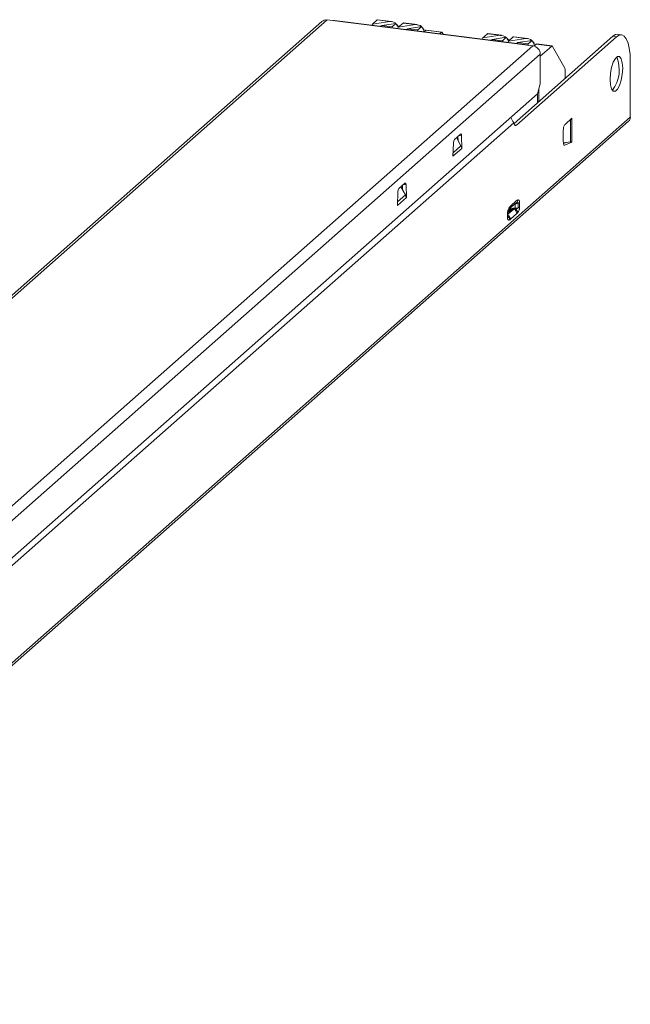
# Model space of a CAD drawing. Header units: millimetres. Extents: x -139 to 16, y 322 to 447.
# Tile 2 of 2: x -62 to 16, y 322 to 447. Entities that reach past the tile are written whole.
import ezdxf

# ---------------------------------------------------------------- set-up
doc = ezdxf.new("R2010")
doc.units = ezdxf.units.MM

msp = doc.modelspace()

# ---------------------------------------------------------------- linework, layer by layer
at = {"color": 7, "linetype": 'Continuous', "lineweight": 15}
for p, q in [((-23.31, 446.93), (-127.82, 354.76)), ((-127.16, 354.96), (-22.65, 447.13)), ((-22.65, 447.13), (3.54, 443.83)), ((2.86, 443.98), (-21.72, 447.07)), ((-16.27, 447.15), (-16.87, 446.62)), ((-14.68, 446.95), (-16.87, 446.62)), ((-14.68, 446.95), (-16.27, 447.15)), ((-14.48, 446.95), (-16.22, 447.17)), ((-16.87, 446.62), (-16.91, 446.47)), ((-15.88, 446.34), (-15.68, 446.43)), ((-13.89, 446.7), (-15.68, 446.43)), ((-14.38, 446.27), (-15.68, 446.43)), ((-14.41, 446.15), (-14.38, 446.27)), ((-14.38, 446.27), (-13.89, 446.7)), ((-13.89, 446.7), (-13.69, 446.31)), ((-13.64, 446.39), (-13.82, 446.6)), ((-13.64, 446.39), (-13.72, 446.38)), ((-13.69, 446.31), (-13.6, 446.39)), ((-13.6, 446.39), (-13.64, 446.39)), ((-13.59, 446.21), (-13.63, 446.06)), ((-13.6, 446.18), (-13.6, 446.39)), ((-12.99, 446.74), (-13.59, 446.21)), ((-11.41, 446.54), (-13.59, 446.21)), ((-11.41, 446.54), (-12.99, 446.74)), ((-11.21, 446.54), (-12.94, 446.76)), ((-12.61, 445.93), (-12.41, 446.02)), ((-10.61, 446.29), (-12.41, 446.02)), ((-11.1, 445.86), (-12.41, 446.02)), ((-11.14, 445.74), (-11.1, 445.86)), ((-11.1, 445.86), (-10.61, 446.29)), ((-10.61, 446.29), (-10.41, 445.9)), ((-10.37, 445.98), (-10.54, 446.19)), ((-10.37, 445.98), (-10.45, 445.97)), ((-10.41, 445.9), (-10.33, 445.98)), ((-10.33, 445.98), (-10.37, 445.98)), ((-10.33, 445.64), (-10.33, 445.98)), ((-10.2, 445.71), (-10.31, 445.64)), ((-10.2, 445.71), (-10.08, 445.82)), ((-10.08, 445.82), (-8.11, 445.57)), ((-8.05, 445.6), (-10.03, 445.85)), ((-8.11, 445.57), (-8.32, 445.39)), ((-7.99, 445.54), (-7.87, 445.33)), ((-2.84, 444.85), (-2.88, 444.7)), ((-2.24, 445.38), (-2.84, 444.85)), ((-0.65, 445.18), (-2.84, 444.85)), ((-0.65, 445.18), (-2.24, 445.38)), ((-0.45, 445.18), (-2.19, 445.4)), ((-1.85, 444.57), (-1.65, 444.66)), ((0.15, 444.93), (-1.65, 444.66)), ((-0.35, 444.5), (-1.65, 444.66)), ((-0.38, 444.39), (-0.35, 444.5)), ((-0.35, 444.5), (0.15, 444.93)), ((0.15, 444.93), (0.35, 444.55)), ((0.39, 444.63), (0.22, 444.84)), ((0.39, 444.63), (0.31, 444.61)), ((0.35, 444.55), (0.43, 444.62)), ((0.43, 444.62), (0.39, 444.63)), ((0.44, 444.44), (0.4, 444.29)), ((0.43, 444.41), (0.43, 444.62)), ((1.04, 444.97), (0.44, 444.44)), ((2.62, 444.77), (0.44, 444.44)), ((2.62, 444.77), (1.04, 444.97)), ((2.83, 444.77), (1.09, 444.99)), ((1.13, 433.98), (13.69, 445.06)), ((1.43, 433.78), (14.16, 445)), ((3.42, 444.52), (1.62, 444.25)), ((2.93, 444.09), (3.42, 444.52)), ((3.42, 444.52), (3.62, 444.13)), ((3.67, 444.21), (3.49, 444.42)), ((14.16, 445), (13.69, 445.06)), ((14.78, 445.25), (14.31, 445.31)), ((-100.97, 351.66), (3.54, 443.83)), ((1.43, 444.16), (1.62, 444.25)), ((2.93, 444.09), (1.62, 444.25)), ((2.89, 443.97), (2.93, 444.09)), ((3.67, 444.21), (3.58, 444.2)), ((3.62, 444.13), (3.7, 444.21)), ((3.7, 444.21), (3.67, 444.21)), ((3.7, 443.79), (3.7, 444.21)), ((3.83, 443.94), (3.7, 443.86)), ((3.83, 443.94), (3.95, 444.05)), ((3.95, 444.05), (5.92, 443.8)), ((5.98, 443.83), (4, 444.08)), ((5.92, 443.8), (4.47, 442.53)), ((6.04, 443.78), (7.6, 441)), ((-100.04, 350.6), (4.47, 442.77)), ((4.47, 442.77), (4.47, 439)), ((15.92, 441.85), (15.92, 434.76)), ((7.65, 439.74), (7.65, 440.71)), ((4.47, 439), (4.12, 437.74)), ((4.28, 436.76), (4.28, 438.3)), ((4.12, 437.74), (-99.68, 346.19)), ((4.1, 436.61), (4.1, 437.72)), ((15.92, 434.76), (-111.36, 322.51)), ((0.71, 434.73), (0.9, 434.38)), ((8.5, 434.63), (7.62, 433.85)), ((8.25, 434.4), (8.32, 434.43)), ((8.32, 431.64), (8.32, 434.43)), ((8.5, 434.53), (8.41, 434.54)), ((8.5, 431.61), (8.5, 434.63)), ((-111.57, 322.01), (15.7, 434.26)), ((1.1, 434.07), (-101.13, 343.92)), ((1.43, 433.78), (1.21, 433.8)), ((7.4, 433.09), (7.4, 431.63)), ((-5.68, 432.62), (-6.44, 431.95)), ((-6.18, 432.18), (-5.62, 431.14)), ((-5.99, 431.81), (-6, 432.33)), ((-5.49, 430.81), (-5.54, 432.4)), ((-6.58, 431.48), (-6.64, 429.8)), ((-6.64, 429.8), (-5.49, 430.81)), ((-5.53, 430.81), (-5.49, 430.81)), ((8.32, 431.64), (7.41, 431.52)), ((7.42, 431.42), (7.81, 431.57)), ((7.58, 431.23), (8.5, 431.61)), ((8.5, 431.61), (8.27, 431.64)), ((-6.63, 429.83), (-6.6, 429.83)), ((-12.75, 426.38), (-13.51, 425.71)), ((-13.25, 425.94), (-12.69, 424.9)), ((-13.06, 425.58), (-13.07, 426.1)), ((-12.56, 424.57), (-12.61, 426.16)), ((-13.65, 425.24), (-13.71, 423.56)), ((-13.71, 423.56), (-12.56, 424.57)), ((-12.6, 424.58), (-12.56, 424.57)), ((-13.71, 423.6), (-13.67, 423.59)), ((0.5, 423.09), (0.77, 423.34)), ((0.76, 423.32), (1.06, 423.59)), ((1.22, 423.97), (0.92, 423.7)), ((1.06, 423.59), (1.22, 423.74)), ((1.27, 423.71), (1.11, 423.64)), ((1.29, 423.77), (1.18, 423.72)), ((1.66, 423.86), (1.27, 423.71)), ((1.27, 423.23), (1.27, 423.71)), ((1.66, 423.25), (1.27, 423.23)), ((1.66, 423.25), (1.66, 423.86)), ((1.84, 423.33), (1.84, 423.94)), ((0.31, 422.59), (0.31, 421.98)), ((0.46, 423.02), (0.34, 422.62)), ((0.35, 422.05), (0.35, 422.66)), ((0.66, 423.03), (0.36, 422.77)), ((0.42, 422.67), (0.72, 422.94)), ((0.67, 421.81), (1.48, 422.52))]:
    msp.add_line(p, q, dxfattribs=at)
at = {"color": 8, "linetype": 'Continuous', "lineweight": 15}
for p, q in [((-5.54, 432.4), (-5.88, 432.44)), ((-6.62, 430.25), (-5.62, 431.14)), ((7.58, 431.23), (7.5, 431.24)), ((-12.61, 426.16), (-12.95, 426.2)), ((-13.69, 424.02), (-12.69, 424.9)), ((0.35, 422.43), (1.11, 423.1)), ((0.66, 423.23), (0.66, 423.03))]:
    msp.add_line(p, q, dxfattribs=at)
at = {"color": 7, "linetype": 'Continuous', "lineweight": 15, "flags": 128}
for points in [[(-16.27, 447.15), (-16.24, 447.16), (-16.22, 447.17)], [(-12.99, 446.74), (-12.97, 446.75), (-12.94, 446.76)], [(-10.03, 445.85), (-10.05, 445.84), (-10.08, 445.82)], [(-7.99, 445.54), (-8, 445.56), (-8.01, 445.58), (-8.03, 445.59), (-8.05, 445.6), (-8.06, 445.6), (-8.08, 445.59), (-8.1, 445.58), (-8.11, 445.57)], [(-2.24, 445.38), (-2.21, 445.4), (-2.19, 445.4)], [(1.04, 444.97), (1.06, 444.98), (1.09, 444.99)], [(13.69, 445.06), (14.03, 445.27), (14.31, 445.31)], [(14.16, 445), (14.5, 445.21), (14.83, 445.24), (15.14, 445.07), (15.41, 444.72), (15.63, 444.2), (15.79, 443.53), (15.89, 442.73), (15.92, 441.85)], [(4, 444.08), (3.98, 444.07), (3.95, 444.05)], [(6.04, 443.78), (6.03, 443.8), (6.02, 443.81), (6, 443.82), (5.99, 443.83), (5.97, 443.83), (5.95, 443.83), (5.94, 443.82), (5.92, 443.8)], [(13.36, 439.58), (13.41, 438.9), (13.55, 438.39), (13.76, 438.1), (14.02, 438.08), (14.29, 438.32), (14.55, 438.8), (14.77, 439.46), (14.9, 440.22), (14.95, 440.99), (14.9, 441.67), (14.77, 442.19), (14.55, 442.47), (14.29, 442.5), (14.02, 442.25), (13.76, 441.77), (13.55, 441.11), (13.41, 440.35), (13.36, 439.58)], [(-5.54, 432.4), (-5.54, 432.46), (-5.55, 432.52), (-5.57, 432.57), (-5.59, 432.6), (-5.61, 432.63), (-5.63, 432.64), (-5.65, 432.63), (-5.68, 432.62)], [(7.4, 431.63), (7.41, 431.54), (7.42, 431.45), (7.43, 431.37), (7.45, 431.31), (7.48, 431.26), (7.51, 431.23), (7.54, 431.22), (7.58, 431.23)], [(-12.61, 426.16), (-12.62, 426.23), (-12.62, 426.28), (-12.64, 426.33), (-12.66, 426.37), (-12.68, 426.39), (-12.7, 426.4), (-12.73, 426.4), (-12.75, 426.38)]]:
    msp.add_lwpolyline(points, dxfattribs=at)
at = {"color": 7, "linetype": 'Continuous', "lineweight": 15}
for centre, radius, start, end in [((-22.77, 446.3), 0.834, 81.8416, 130.6612), ((-21.73, 446.91), 0.16, 86.7544, 136.332), ((-14.59, 445.9), 1.05, 50.1006, 94.8757), ((-11.32, 445.49), 1.05, 50.1006, 94.8757), ((-0.56, 444.13), 1.05, 50.1006, 94.8757), ((2.71, 443.72), 1.05, 50.1006, 94.8757), ((2.84, 443.83), 0.143, 27.3661, 138.2724), ((3.38, 442.75), 1.09, 1.0587, 81.7605), ((10.24, 440.78), 4.28, 322.8912, 22.7473), ((7.02, 440.74), 0.637, 356.9298, 23.4766), ((8.12, 434.99), 0.597, 289.5011, 309.109), ((15.26, 434.75), 0.667, 312.158, 0.9777), ((8.58, 433.17), 1.18, 144.9309, 183.5931), ((-5.82, 431.51), 0.759, 144.4617, 182.0653), ((-12.89, 425.27), 0.759, 144.4617, 182.0653)]:
    msp.add_arc(centre, radius, start, end, dxfattribs=at)
at = {"color": 8, "linetype": 'Continuous', "lineweight": 15}
for centre, radius, start, end in [((0.73, 423.96), 0.497, 312.0058, 1.1299), ((0.25, 422.67), 0.0968, 306.6614, 355.8907), ((0.25, 422.06), 0.0968, 306.6614, 355.8907)]:
    msp.add_arc(centre, radius, start, end, dxfattribs=at)
at = {"color": 7, "linetype": 'Continuous', "lineweight": 15}
for points, knots in [([(0.9, 434.38), (0.93, 434.32), (0.99, 434.21), (1.06, 434.12), (1.1, 434.07), (1.1, 434.07)], [-0.000005, -0.000005, -0.000005, -0.000005, 0.499995, 0.999995, 1, 1, 1, 1]), ([(1.1, 434.07), (1.11, 434), (1.15, 433.87), (1.23, 433.75), (1.32, 433.71), (1.39, 433.74), (1.43, 433.78)], [0, 0, 0, 0, 0.250002, 0.500002, 0.750002, 1.000002, 1.000002, 1.000002, 1.000002]), ([(-6.6, 429.83), (-6.6, 429.89), (-6.6, 429.96), (-6.62, 430.03), (-6.63, 430.04)], [0, 0, 0, 0, 0.874394, 1, 1, 1, 1]), ([(-13.67, 423.59), (-13.67, 423.65), (-13.67, 423.73), (-13.7, 423.8), (-13.7, 423.81)], [0, 0, 0, 0, 0.874394, 1, 1, 1, 1]), ([(0.31, 422.59), (0.31, 422.61), (0.31, 422.65), (0.32, 422.71), (0.33, 422.78), (0.35, 422.87), (0.39, 423), (0.44, 423.13), (0.5, 423.24), (0.53, 423.28), (0.54, 423.3)], [0, 0, 0, 0, 0.064034, 0.134163, 0.209536, 0.310722, 0.445901, 0.706622, 0.889858, 1, 1, 1, 1]), ([(0.35, 422.75), (0.35, 422.76), (0.36, 422.8), (0.38, 422.86), (0.43, 422.97), (0.46, 423.01), (0.48, 423.05)], [0, 0, 0, 0, 0.069786, 0.222317, 0.37733, 1, 1, 1, 1]), ([(0.54, 423.3), (0.55, 423.32), (0.58, 423.36), (0.64, 423.44), (0.72, 423.53), (0.82, 423.61), (0.89, 423.67), (0.92, 423.7)], [0, 0, 0, 0, 0.113987, 0.230694, 0.473068, 0.754628, 1, 1, 1, 1]), ([(0.66, 423.03), (0.68, 423.05), (0.71, 423.07), (0.77, 423.11), (0.83, 423.14), (0.91, 423.16), (0.99, 423.19), (1.07, 423.2), (1.17, 423.22), (1.23, 423.22), (1.27, 423.23)], [0, 0, 0, 0, 0.121851, 0.244484, 0.36796, 0.492337, 0.617673, 0.744026, 0.87145, 1, 1, 1, 1]), ([(1.11, 423.1), (1.08, 423.09), (1.03, 423.08), (0.95, 423.06), (0.89, 423.04), (0.82, 423.01), (0.77, 422.97), (0.74, 422.95), (0.72, 422.94)], [0, 0, 0, 0, 0.16846, 0.33517, 0.500897, 0.666423, 0.832532, 1, 1, 1, 1]), ([(1.29, 423.13), (1.26, 423.12), (1.2, 423.11), (1.14, 423.1), (1.11, 423.1)], [0, 0, 0, 0, 0.473894, 1, 1, 1, 1]), ([(1.48, 422.52), (1.48, 422.63), (1.44, 422.75), (1.31, 422.96), (1.22, 423.04), (1.11, 423.1)], [0, 0, 0, 0, 0.5, 0.5, 1, 1, 1, 1]), ([(1.22, 423.97), (1.29, 424.02), (1.35, 424.08), (1.48, 424.19), (1.55, 424.24), (1.61, 424.25)], [0, 0, 0, 0, 0.5, 0.5, 1, 1, 1, 1]), ([(1.29, 423.77), (1.38, 423.81), (1.45, 423.88), (1.57, 424.05), (1.6, 424.15), (1.61, 424.25)], [0, 0, 0, 0, 0.5, 0.5, 1, 1, 1, 1]), ([(1.66, 423.86), (1.66, 423.86), (1.66, 423.86), (1.65, 423.87), (1.64, 423.87), (1.63, 423.87), (1.61, 423.87), (1.59, 423.86), (1.56, 423.86), (1.53, 423.85), (1.49, 423.84), (1.45, 423.83), (1.4, 423.81), (1.35, 423.79), (1.31, 423.78), (1.29, 423.77)], [0, 0, 0, 0, 0.013628, 0.030968, 0.05808, 0.096667, 0.147286, 0.210176, 0.285458, 0.373202, 0.473454, 0.586241, 0.711585, 0.849501, 1, 1, 1, 1]), ([(1.29, 423.13), (1.32, 423.13), (1.38, 423.14), (1.46, 423.16), (1.53, 423.18), (1.58, 423.19), (1.62, 423.21), (1.64, 423.22), (1.66, 423.23), (1.66, 423.24), (1.66, 423.25)], [0, 0, 0, 0, 0.254195, 0.467624, 0.64036, 0.77543, 0.875201, 0.940461, 0.974487, 1, 1, 1, 1]), ([(1.29, 423.13), (1.37, 423.08), (1.44, 423), (1.55, 422.82), (1.58, 422.72), (1.59, 422.63)], [0, 0, 0, 0, 0.5, 0.5, 1, 1, 1, 1]), ([(1.84, 423.33), (1.84, 423.31), (1.84, 423.27), (1.83, 423.2), (1.82, 423.13), (1.8, 423.04), (1.76, 422.91), (1.7, 422.8), (1.64, 422.7), (1.6, 422.65), (1.59, 422.63)], [0, 0, 0, 0, 0.0671405, 0.1376523, 0.2105174, 0.3102539, 0.4448015, 0.6742558, 0.8581347, 1, 1, 1, 1]), ([(1.61, 424.25), (1.63, 424.25), (1.66, 424.26), (1.71, 424.25), (1.76, 424.21), (1.8, 424.16), (1.82, 424.09), (1.84, 424.02), (1.84, 423.97), (1.84, 423.94)], [0, 0, 0, 0, 0.141903, 0.325538, 0.554178, 0.690217, 0.790654, 0.900481, 1, 1, 1, 1]), ([(0.67, 421.81), (0.67, 421.92), (0.64, 422.04), (0.5, 422.25), (0.4, 422.34), (0.3, 422.39)], [0, 0, 0, 0, 0.5, 0.5, 1, 1, 1, 1]), ([(0.31, 422.27), (0.39, 422.21), (0.45, 422.12), (0.55, 421.93), (0.56, 421.82), (0.56, 421.73)], [0, 0, 0, 0, 0.5, 0.5, 1, 1, 1, 1]), ([(0.56, 421.73), (0.55, 421.72), (0.52, 421.71), (0.48, 421.7), (0.43, 421.7), (0.39, 421.72), (0.35, 421.76), (0.33, 421.82), (0.31, 421.89), (0.31, 421.95), (0.31, 421.98)], [0, 0, 0, 0, 0.101494, 0.227332, 0.378532, 0.55735, 0.692177, 0.792195, 0.89919, 1, 1, 1, 1]), ([(0.34, 422.62), (0.34, 422.64), (0.34, 422.66), (0.34, 422.71), (0.35, 422.75), (0.36, 422.8), (0.38, 422.86), (0.42, 422.95), (0.45, 422.99), (0.46, 423.02)], [0, 0, 0, 0, 0.066602, 0.133529, 0.201877, 0.271835, 0.414708, 0.559907, 1, 1, 1, 1]), ([(0.34, 422.62), (0.34, 422.64), (0.34, 422.66), (0.34, 422.71), (0.35, 422.74), (0.35, 422.75), (0.35, 422.75)], [0, 0, 0, 0, 0.322578, 0.646733, 0.977767, 1, 1, 1, 1]), ([(0.35, 422.05), (0.35, 422.04), (0.35, 422.03), (0.35, 422.01), (0.35, 422), (0.34, 422.02), (0.34, 422.02)], [0, 0, 0, 0, 0.0807668, 0.3991098, 0.7022937, 1, 1, 1, 1]), ([(0.67, 421.81), (0.65, 421.79), (0.62, 421.76), (0.58, 421.74), (0.56, 421.73)], [0, 0, 0, 0, 0.455934, 1, 1, 1, 1]), ([(1.59, 422.63), (1.57, 422.62), (1.55, 422.58), (1.51, 422.55), (1.49, 422.53), (1.48, 422.52)], [0, 0, 0, 0, 0.372586, 0.705292, 1, 1, 1, 1])]:
    msp.add_open_spline(points, degree=3, knots=knots, dxfattribs=at)
for points in [[(-5.52, 430.78), (-5.52, 430.9), (-5.56, 431.02), (-5.62, 431.14)], [(8.32, 431.64), (8.4, 431.66), (8.46, 431.68), (8.5, 431.7)], [(-12.59, 424.54), (-12.6, 424.66), (-12.63, 424.79), (-12.69, 424.9)], [(1.29, 423.13), (1.27, 423.15), (1.26, 423.2), (1.27, 423.23)], [(1.29, 423.77), (1.27, 423.76), (1.27, 423.74), (1.27, 423.71)], [(1.84, 423.94), (1.8, 423.91), (1.74, 423.88), (1.66, 423.86)], [(1.66, 423.25), (1.73, 423.27), (1.8, 423.3), (1.84, 423.33)], [(0.72, 422.94), (0.69, 422.96), (0.66, 423), (0.66, 423.03)]]:
    msp.add_open_spline(points, degree=3, dxfattribs=at)
at = {"color": 8, "linetype": 'Continuous', "lineweight": 15}
for points, knots in [([(0.48, 423.05), (0.48, 423.06), (0.51, 423.09), (0.54, 423.17), (0.54, 423.26), (0.54, 423.3)], [0, 0, 0, 0, 0.038119, 0.527274, 1, 1, 1, 1]), ([(0.92, 423.7), (0.92, 423.64), (0.9, 423.51), (0.83, 423.38), (0.78, 423.34), (0.77, 423.34)], [0, 0, 0, 0, 0.474522, 0.949044, 1, 1, 1, 1])]:
    msp.add_open_spline(points, degree=3, knots=knots, dxfattribs=at)

doc.saveas('drawing.dxf')
